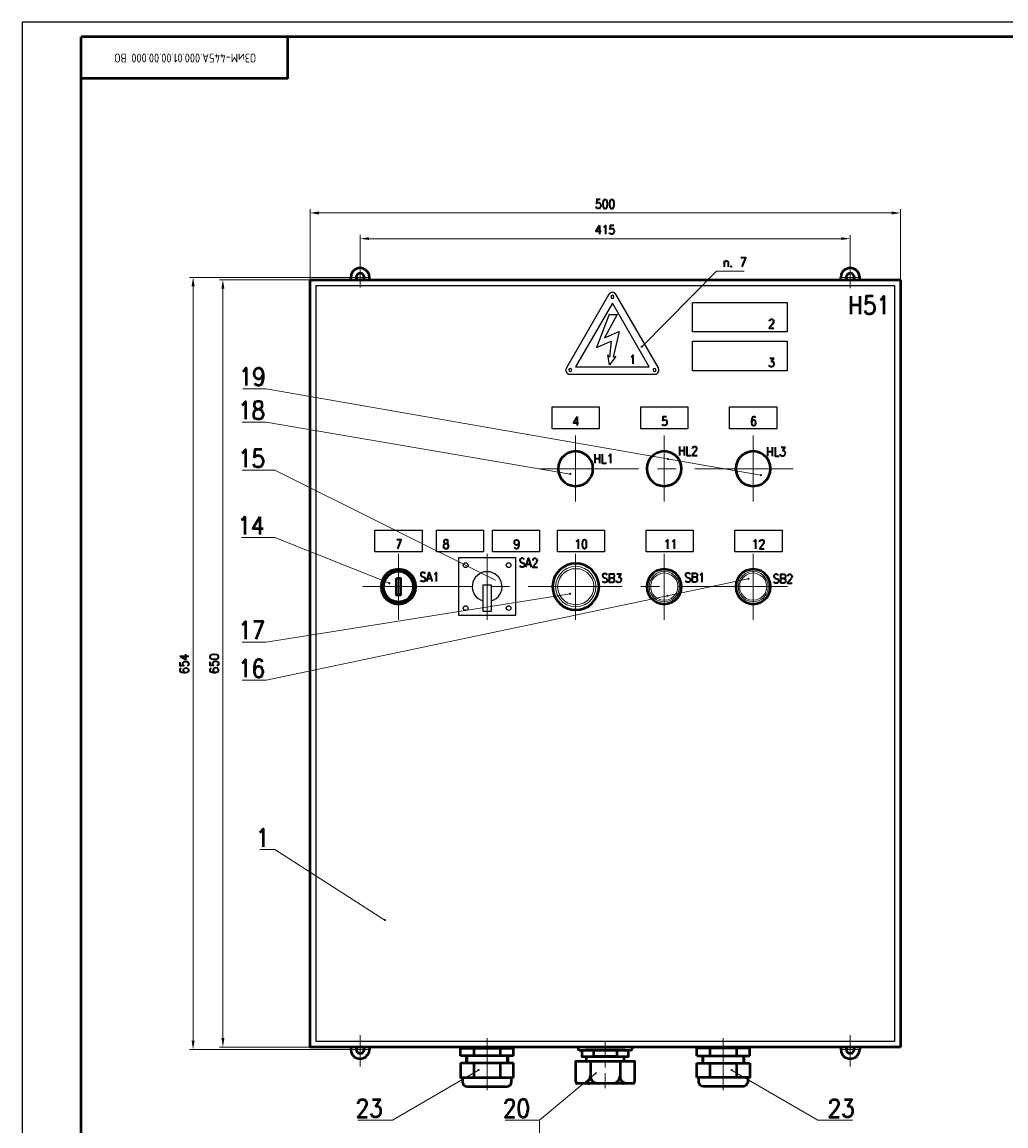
# Model space of a CAD drawing. Extents: x -832 to 0, y 8 to 595.
# Tile 2 of 20: x -832 to -502, y 225 to 595. Entities that reach past the tile are written whole.
import ezdxf
from ezdxf.enums import TextEntityAlignment as Align

# ---------------------------------------------------------------- set-up
doc = ezdxf.new("R2010")
doc.units = 0
doc.layers.get('0').update_dxf_attribs({"lineweight": 25})
doc.layers.add('Спецификации', color=7, linetype='Continuous')
doc.styles.add('Style1', font='romans.shx', dxfattribs={"width": 0.8})

msp = doc.modelspace()

# ---------------------------------------------------------------- hatches: boundary and pattern name
at = {"transparency": 33554560}
for points in [[(-732.54, 531.96), (-732.54, 530.94), (-735.5, 531.45)], [(-540.6, 531.96), (-540.6, 530.94), (-537.63, 531.45)], [(-715.77, 523.32), (-715.77, 522.39), (-718.74, 522.82)], [(-557.45, 523.32), (-557.45, 522.39), (-554.48, 522.82)], [(-775.21, 506.9), (-774.19, 506.9), (-774.7, 509.86)], [(-765.22, 506.05), (-764.2, 506.05), (-764.71, 509.02)], [(-624.59, 486.83), (-624.76, 486.58), (-624.33, 486.58)], [(-624.76, 486.58), (-624.59, 486.33), (-624.33, 486.58)], [(-624.33, 487), (-624.59, 486.83), (-624.33, 486.58)], [(-624.59, 486.33), (-624.33, 486.24), (-624.33, 486.58)], [(-624.08, 486.83), (-624.33, 487), (-624.33, 486.58)], [(-623.99, 486.58), (-624.08, 486.83), (-624.33, 486.58)], [(-624.33, 486.24), (-624.08, 486.33), (-624.33, 486.58)], [(-624.08, 486.33), (-623.99, 486.58), (-624.33, 486.58)], [(-615.78, 449.16), (-615.87, 448.9), (-615.53, 448.9)], [(-615.87, 448.9), (-615.78, 448.65), (-615.53, 448.9)], [(-615.53, 449.33), (-615.78, 449.16), (-615.53, 448.9)], [(-615.78, 448.65), (-615.44, 448.56), (-615.53, 448.9)], [(-615.27, 449.24), (-615.53, 449.33), (-615.53, 448.9)], [(-615.19, 448.99), (-615.27, 449.24), (-615.53, 448.9)], [(-615.19, 448.73), (-615.19, 448.99), (-615.53, 448.9)], [(-615.44, 448.56), (-615.19, 448.73), (-615.53, 448.9)], [(-648.46, 444.25), (-648.63, 443.99), (-648.29, 443.91)], [(-648.21, 444.33), (-648.46, 444.25), (-648.29, 443.91)], [(-647.95, 444.16), (-648.21, 444.33), (-648.29, 443.91)], [(-648.63, 443.99), (-648.55, 443.74), (-648.29, 443.91)], [(-648.55, 443.74), (-648.38, 443.57), (-648.29, 443.91)], [(-648.38, 443.57), (-648.04, 443.65), (-648.29, 443.91)], [(-647.95, 443.91), (-647.95, 444.16), (-648.29, 443.91)], [(-648.04, 443.65), (-647.95, 443.91), (-648.29, 443.91)], [(-584.62, 443.82), (-584.71, 443.57), (-584.37, 443.48)], [(-584.71, 443.57), (-584.71, 443.31), (-584.37, 443.48)], [(-584.71, 443.31), (-584.45, 443.15), (-584.37, 443.48)], [(-584.28, 443.82), (-584.62, 443.82), (-584.37, 443.48)], [(-584.45, 443.15), (-584.2, 443.23), (-584.37, 443.48)], [(-584.03, 443.74), (-584.28, 443.82), (-584.37, 443.48)], [(-584.03, 443.4), (-584.03, 443.74), (-584.37, 443.48)], [(-584.2, 443.23), (-584.03, 443.4), (-584.37, 443.48)], [(-709.08, 407.59), (-709.25, 407.42), (-708.91, 407.25)], [(-709.25, 407.42), (-709.25, 407.08), (-708.91, 407.25)], [(-709.25, 407.08), (-709, 406.91), (-708.91, 407.25)], [(-708.74, 407.59), (-709.08, 407.59), (-708.91, 407.25)], [(-709, 406.91), (-708.74, 406.91), (-708.91, 407.25)], [(-708.58, 407.42), (-708.74, 407.59), (-708.91, 407.25)], [(-708.58, 407.16), (-708.58, 407.42), (-708.91, 407.25)], [(-708.74, 406.91), (-708.58, 407.16), (-708.91, 407.25)], [(-588.86, 408.94), (-588.94, 408.69), (-588.6, 408.77)], [(-588.94, 408.69), (-588.77, 408.43), (-588.6, 408.77)], [(-588.69, 409.11), (-588.86, 408.94), (-588.6, 408.77)], [(-588.77, 408.43), (-588.52, 408.43), (-588.6, 408.77)], [(-588.35, 409.11), (-588.69, 409.11), (-588.6, 408.77)], [(-588.26, 408.86), (-588.35, 409.11), (-588.6, 408.77)], [(-588.26, 408.52), (-588.26, 408.86), (-588.6, 408.77)], [(-588.52, 408.43), (-588.26, 408.52), (-588.6, 408.77)], [(-648.63, 404.03), (-648.72, 403.69), (-648.29, 403.78)], [(-648.72, 403.69), (-648.55, 403.44), (-648.29, 403.78)], [(-648.38, 404.11), (-648.63, 404.03), (-648.29, 403.78)], [(-648.55, 403.44), (-648.29, 403.44), (-648.29, 403.78)], [(-648.12, 404.03), (-648.38, 404.11), (-648.29, 403.78)], [(-647.95, 403.86), (-648.12, 404.03), (-648.29, 403.78)], [(-648.04, 403.52), (-647.95, 403.86), (-648.29, 403.78)], [(-648.29, 403.44), (-648.04, 403.52), (-648.29, 403.78)], [(-616.03, 403.27), (-616.12, 403.01), (-615.78, 403.01)], [(-616.12, 403.01), (-615.95, 402.76), (-615.78, 403.01)], [(-615.78, 403.44), (-616.03, 403.27), (-615.78, 403.01)], [(-615.95, 402.76), (-615.7, 402.67), (-615.78, 403.01)], [(-615.53, 403.35), (-615.78, 403.44), (-615.78, 403.01)], [(-615.36, 403.1), (-615.53, 403.35), (-615.78, 403.01)], [(-615.44, 402.84), (-615.36, 403.1), (-615.78, 403.01)], [(-615.7, 402.67), (-615.44, 402.84), (-615.78, 403.01)], [(-710.52, 294.64), (-710.78, 294.56), (-710.44, 294.3)], [(-710.78, 294.56), (-710.78, 294.22), (-710.44, 294.3)], [(-710.78, 294.22), (-710.61, 294.05), (-710.44, 294.3)], [(-710.61, 294.05), (-710.35, 293.96), (-710.44, 294.3)], [(-710.18, 294.64), (-710.52, 294.64), (-710.44, 294.3)], [(-710.1, 294.39), (-710.18, 294.64), (-710.44, 294.3)], [(-710.1, 294.13), (-710.1, 294.39), (-710.44, 294.3)], [(-710.35, 293.96), (-710.1, 294.13), (-710.44, 294.3)], [(-775.21, 253.92), (-774.19, 253.92), (-774.7, 250.95)], [(-765.22, 254.76), (-764.2, 254.76), (-764.71, 251.71)], [(-679.2, 244.35), (-679.37, 244.09), (-679.03, 244.01)], [(-678.94, 244.35), (-679.2, 244.35), (-679.03, 244.01)], [(-678.69, 244.18), (-678.94, 244.35), (-679.03, 244.01)], [(-594.28, 244.35), (-594.53, 244.18), (-594.19, 244.01)], [(-594.02, 244.35), (-594.28, 244.35), (-594.19, 244.01)], [(-593.85, 244.09), (-594.02, 244.35), (-594.19, 244.01)], [(-679.37, 244.09), (-679.28, 243.84), (-679.03, 244.01)], [(-679.28, 243.84), (-679.11, 243.67), (-679.03, 244.01)], [(-679.11, 243.67), (-678.86, 243.67), (-679.03, 244.01)], [(-678.6, 243.92), (-678.69, 244.18), (-679.03, 244.01)], [(-678.86, 243.67), (-678.6, 243.92), (-679.03, 244.01)], [(-640, 243.25), (-640.08, 242.99), (-639.74, 242.99)], [(-640.08, 242.99), (-640, 242.74), (-639.74, 242.99)], [(-639.74, 243.33), (-640, 243.25), (-639.74, 242.99)], [(-640, 242.74), (-639.83, 242.57), (-639.74, 242.99)], [(-639.83, 242.57), (-639.49, 242.65), (-639.74, 242.99)], [(-639.49, 243.25), (-639.74, 243.33), (-639.74, 242.99)], [(-639.4, 242.91), (-639.49, 243.25), (-639.74, 242.99)], [(-639.49, 242.65), (-639.4, 242.91), (-639.74, 242.99)], [(-594.53, 244.18), (-594.53, 243.92), (-594.19, 244.01)], [(-594.53, 243.92), (-594.36, 243.67), (-594.19, 244.01)], [(-594.36, 243.67), (-594.11, 243.67), (-594.19, 244.01)], [(-593.85, 243.84), (-593.85, 244.09), (-594.19, 244.01)], [(-594.11, 243.67), (-593.85, 243.84), (-594.19, 244.01)]]:
    msp.add_hatch(color=7, dxfattribs=at).paths.add_polyline_path(points, flags=0)

# ---------------------------------------------------------------- linework, layer by layer
at = {"color": 7, "lineweight": 25}
msp.add_line((-832.02, 595.46), (-832.02, 7.79), dxfattribs=at)
for p, q in [((-666.49, 415.75), (-685.69, 415.75)), ((-685.69, 415.75), (-685.69, 396.55)), ((-666.49, 396.55), (-666.49, 415.75)), ((-685.69, 396.55), (-666.49, 396.55))]:
    msp.add_line(p, q)
at = {"color": 7, "lineweight": 25, "flags": 128}
for points in [[(0, 595.46), (-832.02, 595.46)], [(-733.55, 507.07), (-539.58, 507.07), (-539.58, 253.75)], [(-733.55, 507.07), (-733.55, 253.75), (-539.58, 253.75)], [(-635.42, 504.02), (-649.56, 479.55)], [(-632.88, 504.02), (-633.31, 504.53), (-633.81, 504.78), (-634.49, 504.78), (-635, 504.53), (-635.42, 504.02)], [(-633.65, 503.34), (-633.81, 503.68), (-634.15, 503.85), (-634.49, 503.68), (-634.66, 503.34), (-634.49, 502.92), (-634.15, 502.84), (-633.81, 502.92), (-633.65, 503.34)], [(-618.74, 479.55), (-632.88, 504.02)], [(-634.15, 501.23), (-646.51, 479.89)], [(-621.79, 479.89), (-634.15, 501.23)], [(-607.31, 501.4), (-575.56, 501.4), (-575.56, 491.57), (-607.31, 491.57), (-607.31, 501.4)], [(-635.25, 497.42), (-639.49, 486.33)], [(-632.54, 497.42), (-636.78, 489.54), (-631.87, 491.74)], [(-635.25, 497.42), (-632.54, 497.42)], [(-631.87, 491.74), (-633.9, 483.11)], [(-639.49, 486.33), (-634.58, 488.44)], [(-634.58, 488.44), (-635.08, 483.11)], [(-607.31, 488.44), (-575.56, 488.44), (-575.56, 478.54), (-607.31, 478.54), (-607.31, 488.44)], [(-635.08, 483.11), (-635.68, 483.87)], [(-633.05, 483.36), (-635.17, 480.48), (-635.68, 483.87)], [(-633.05, 483.36), (-633.9, 483.11)], [(-649.56, 479.55), (-649.73, 478.96), (-649.73, 478.37), (-649.39, 477.86), (-648.89, 477.44), (-648.29, 477.35)], [(-647.78, 478.79), (-647.95, 479.21), (-648.29, 479.3), (-648.63, 479.21), (-648.8, 478.79), (-648.63, 478.45), (-648.29, 478.28), (-647.95, 478.45), (-647.78, 478.79)], [(-646.51, 479.89), (-621.79, 479.89)], [(-619.51, 478.79), (-619.68, 479.21), (-620.01, 479.3), (-620.35, 479.21), (-620.52, 478.79), (-620.35, 478.45), (-620.01, 478.28), (-619.68, 478.45), (-619.51, 478.79)], [(-620.01, 477.35), (-619.42, 477.44), (-618.91, 477.86), (-618.57, 478.37), (-618.57, 478.96), (-618.74, 479.55)], [(-648.29, 477.35), (-620.01, 477.35)], [(-654.39, 466.43), (-638.56, 466.43), (-638.56, 459.06), (-654.39, 459.06), (-654.39, 466.43)], [(-624.67, 466.43), (-608.84, 466.43), (-608.84, 459.06), (-624.67, 459.06), (-624.67, 466.43)], [(-594.87, 466.43), (-579.04, 466.43), (-579.04, 459.06), (-594.87, 459.06), (-594.87, 466.43)], [(-713.74, 425.11), (-697.91, 425.11), (-697.91, 417.83), (-713.74, 417.83), (-713.74, 425.11)], [(-693.17, 425.11), (-677.33, 425.11), (-677.33, 417.83), (-693.17, 417.83), (-693.17, 425.11)], [(-674.37, 425.11), (-658.54, 425.11), (-658.54, 417.83), (-674.37, 417.83), (-674.37, 425.11)], [(-652.61, 425.11), (-636.78, 425.11), (-636.78, 417.83), (-652.61, 417.83), (-652.61, 425.11)], [(-622.89, 425.11), (-607.06, 425.11), (-607.06, 417.83), (-622.89, 417.83), (-622.89, 425.11)], [(-593.09, 425.11), (-577.26, 425.11), (-577.26, 417.83), (-593.09, 417.83), (-593.09, 425.11)]]:
    msp.add_lwpolyline(points, dxfattribs=at)
at = {"color": 7, "lineweight": 50, "flags": 128}
for points in [[(-4.91, 590.55), (-812.21, 590.55)], [(-812.21, 12.7), (-812.21, 590.55)], [(-812.21, 576.66), (-742.95, 576.66), (-742.95, 590.55)], [(-718.74, 513), (-719.67, 512.83), (-720.6, 512.4), (-721.28, 511.73), (-721.7, 510.79), (-721.87, 509.86)], [(-717.55, 509.02), (-717.3, 509.78), (-717.47, 510.46), (-717.97, 511.05), (-718.74, 511.22), (-719.41, 511.05), (-719.92, 510.46), (-720.09, 509.78), (-719.84, 509.02)], [(-715.52, 509.86), (-715.69, 510.79), (-716.2, 511.73), (-716.87, 512.4), (-717.72, 512.83), (-718.74, 513)], [(-554.48, 513), (-555.41, 512.83), (-556.34, 512.4), (-557.02, 511.73), (-557.45, 510.79), (-557.61, 509.86)], [(-553.3, 509.02), (-553.04, 509.78), (-553.21, 510.46), (-553.72, 511.05), (-554.48, 511.22), (-555.16, 511.05), (-555.67, 510.46), (-555.84, 509.78), (-555.58, 509.02)], [(-551.26, 509.86), (-551.43, 510.79), (-551.86, 511.73), (-552.62, 512.4), (-553.47, 512.83), (-554.48, 513)], [(-735.5, 509.02), (-537.63, 509.02)], [(-537.63, 251.71), (-735.5, 251.71), (-735.5, 509.02)], [(-721.87, 509.02), (-721.87, 509.86)], [(-715.52, 509.02), (-715.52, 509.86)], [(-557.61, 509.02), (-557.61, 509.86)], [(-551.26, 509.02), (-551.26, 509.86)], [(-537.63, 509.02), (-537.63, 251.71)], [(-554.23, 503.51), (-554.23, 497.5)], [(-551.1, 497.5), (-551.1, 503.51)], [(-546.78, 503.51), (-549.06, 503.51), (-549.23, 500.89), (-549.06, 501.23), (-548.39, 501.48), (-547.71, 501.48), (-547.03, 501.23), (-546.52, 500.63), (-546.35, 499.79), (-546.35, 499.19), (-546.52, 498.35), (-547.03, 497.84), (-547.71, 497.5), (-548.39, 497.5), (-549.06, 497.84), (-549.23, 498.09), (-549.49, 498.69)], [(-544.32, 502.33), (-543.81, 502.58), (-543.14, 503.51), (-543.14, 497.5)], [(-554.23, 500.63), (-551.1, 500.63)], [(-758.02, 478.28), (-757.6, 478.62), (-756.92, 479.47), (-756.92, 473.54)], [(-751.25, 477.44), (-751.5, 476.59), (-751.92, 476.08), (-752.6, 475.74), (-752.86, 475.74), (-753.53, 476.08), (-753.96, 476.59), (-754.21, 477.44), (-754.21, 477.77), (-753.96, 478.62), (-753.53, 479.13), (-752.86, 479.47), (-752.6, 479.47), (-751.92, 479.13), (-751.5, 478.62), (-751.25, 477.44), (-751.25, 476.08), (-751.5, 474.64), (-751.92, 473.79), (-752.6, 473.54), (-753.03, 473.54), (-753.7, 473.79), (-753.96, 474.39)], [(-758.27, 467.11), (-757.85, 467.36), (-757.17, 468.21), (-757.17, 462.28)], [(-753.28, 468.21), (-753.96, 467.95), (-754.21, 467.36), (-754.21, 466.77), (-753.96, 466.26), (-753.53, 465.92), (-752.6, 465.67), (-751.92, 465.41), (-751.5, 464.82), (-751.25, 464.23), (-751.25, 463.38), (-751.5, 462.87), (-751.67, 462.53), (-752.35, 462.28), (-753.28, 462.28), (-753.96, 462.53), (-754.21, 462.87), (-754.38, 463.38), (-754.38, 464.23), (-754.21, 464.82), (-753.7, 465.41), (-753.03, 465.67), (-752.18, 465.92), (-751.67, 466.26), (-751.5, 466.77), (-751.5, 467.36), (-751.67, 467.95), (-752.35, 468.21), (-753.28, 468.21)], [(-758.27, 451.02), (-757.85, 451.27), (-757.17, 452.12), (-757.17, 446.19)], [(-751.67, 452.12), (-753.96, 452.12), (-754.21, 449.58), (-753.96, 449.83), (-753.28, 450.17), (-752.6, 450.17), (-751.92, 449.83), (-751.5, 449.33), (-751.25, 448.48), (-751.25, 447.89), (-751.5, 447.04), (-751.92, 446.45), (-752.6, 446.19), (-753.28, 446.19), (-753.96, 446.45), (-754.21, 446.79), (-754.38, 447.29)], [(-640.67, 445.69), (-640.76, 447.04), (-641.18, 448.23), (-641.94, 449.33), (-642.87, 450.26), (-643.97, 450.93), (-645.16, 451.36), (-646.51, 451.53), (-647.78, 451.36), (-649.05, 450.93), (-650.16, 450.26), (-651.09, 449.33), (-651.76, 448.23), (-652.19, 447.04), (-652.36, 445.69), (-652.19, 444.42), (-651.76, 443.15), (-651.09, 442.04), (-650.16, 441.11), (-649.05, 440.44), (-647.78, 440.01), (-646.51, 439.84), (-645.16, 440.01), (-643.97, 440.44), (-642.87, 441.11), (-641.94, 442.04), (-641.18, 443.15), (-640.76, 444.42), (-640.67, 445.69)], [(-610.95, 445.69), (-611.12, 447.04), (-611.55, 448.23), (-612.22, 449.33), (-613.16, 450.26), (-614.26, 450.93), (-615.53, 451.36), (-616.8, 451.53), (-618.07, 451.36), (-619.34, 450.93), (-620.44, 450.26), (-621.37, 449.33), (-622.05, 448.23), (-622.47, 447.04), (-622.64, 445.69), (-622.47, 444.42), (-622.05, 443.15), (-621.37, 442.04), (-620.44, 441.11), (-619.34, 440.44), (-618.07, 440.01), (-616.8, 439.84), (-615.53, 440.01), (-614.26, 440.44), (-613.16, 441.11), (-612.22, 442.04), (-611.55, 443.15), (-611.12, 444.42), (-610.95, 445.69)], [(-581.15, 445.69), (-581.24, 447.04), (-581.74, 448.23), (-582.42, 449.33), (-583.35, 450.26), (-584.45, 450.93), (-585.64, 451.36), (-586.99, 451.53), (-588.26, 451.36), (-589.53, 450.93), (-590.63, 450.26), (-591.57, 449.33), (-592.24, 448.23), (-592.67, 447.04), (-592.84, 445.69), (-592.67, 444.42), (-592.24, 443.15), (-591.57, 442.04), (-590.63, 441.11), (-589.53, 440.44), (-588.26, 440.01), (-586.99, 439.84), (-585.64, 440.01), (-584.45, 440.44), (-583.35, 441.11), (-582.42, 442.04), (-581.74, 443.15), (-581.24, 444.42), (-581.15, 445.69)], [(-758.53, 428.5), (-758.02, 428.75), (-757.34, 429.6), (-757.34, 423.67)], [(-752.35, 429.6), (-754.63, 425.62), (-751.25, 425.62)], [(-752.35, 429.6), (-752.35, 423.67)], [(-700.02, 406.15), (-700.19, 407.42), (-700.62, 408.69), (-701.29, 409.79), (-702.23, 410.72), (-703.33, 411.4), (-704.51, 411.82), (-705.87, 411.99), (-707.14, 411.82), (-708.41, 411.4), (-709.51, 410.72), (-710.44, 409.79), (-711.12, 408.69), (-711.54, 407.42), (-711.71, 406.15), (-711.54, 404.79), (-711.12, 403.61), (-710.44, 402.51), (-709.51, 401.57), (-708.41, 400.9), (-707.14, 400.47), (-705.87, 400.3), (-704.51, 400.47), (-703.33, 400.9), (-702.23, 401.57), (-701.29, 402.51), (-700.62, 403.61), (-700.19, 404.79), (-700.02, 406.15)], [(-700.79, 406.15), (-700.96, 407.42), (-701.46, 408.69), (-702.23, 409.7), (-703.33, 410.55), (-704.51, 411.06), (-705.87, 411.23), (-707.14, 411.06), (-708.41, 410.55), (-709.42, 409.7), (-710.27, 408.69), (-710.78, 407.42), (-710.95, 406.15), (-710.78, 404.79), (-710.27, 403.61), (-709.42, 402.51), (-708.41, 401.74), (-707.14, 401.24), (-705.87, 401.07), (-704.51, 401.24), (-703.33, 401.74), (-702.23, 402.51), (-701.46, 403.61), (-700.96, 404.79), (-700.79, 406.15)], [(-638.64, 406.15), (-638.81, 407.67), (-639.23, 409.11), (-640, 410.46), (-640.93, 411.65), (-642.11, 412.58), (-643.47, 413.34), (-644.91, 413.77), (-646.43, 413.94), (-647.95, 413.77), (-649.39, 413.34), (-650.75, 412.58), (-651.93, 411.65), (-652.86, 410.46), (-653.63, 409.11), (-654.05, 407.67), (-654.22, 406.15), (-654.05, 404.62), (-653.63, 403.18), (-652.86, 401.83), (-651.93, 400.64), (-650.75, 399.63), (-649.39, 398.95), (-647.95, 398.53), (-646.43, 398.36), (-644.91, 398.53), (-643.47, 398.95), (-642.11, 399.63), (-640.93, 400.64), (-640, 401.83), (-639.23, 403.18), (-638.81, 404.62), (-638.64, 406.15)], [(-610.95, 406.15), (-611.12, 407.42), (-611.55, 408.69), (-612.22, 409.79), (-613.16, 410.72), (-614.26, 411.4), (-615.53, 411.82), (-616.8, 411.99), (-618.07, 411.82), (-619.34, 411.4), (-620.44, 410.72), (-621.37, 409.79), (-622.05, 408.69), (-622.47, 407.42), (-622.64, 406.15), (-622.47, 404.79), (-622.05, 403.61), (-621.37, 402.51), (-620.44, 401.57), (-619.34, 400.9), (-618.07, 400.47), (-616.8, 400.3), (-615.53, 400.47), (-614.26, 400.9), (-613.16, 401.57), (-612.22, 402.51), (-611.55, 403.61), (-611.12, 404.79), (-610.95, 406.15)], [(-581.15, 406.15), (-581.24, 407.42), (-581.74, 408.69), (-582.42, 409.79), (-583.35, 410.72), (-584.45, 411.4), (-585.64, 411.82), (-586.99, 411.99), (-588.26, 411.82), (-589.53, 411.4), (-590.63, 410.72), (-591.57, 409.79), (-592.24, 408.69), (-592.67, 407.42), (-592.84, 406.15), (-592.67, 404.79), (-592.24, 403.61), (-591.57, 402.51), (-590.63, 401.57), (-589.53, 400.9), (-588.26, 400.47), (-586.99, 400.3), (-585.64, 400.47), (-584.45, 400.9), (-583.35, 401.57), (-582.42, 402.51), (-581.74, 403.61), (-581.24, 404.79), (-581.15, 406.15)], [(-706.54, 408.94), (-705.19, 408.94), (-705.19, 403.27), (-706.54, 403.27), (-706.54, 408.94)], [(-758.27, 393.28), (-757.85, 393.62), (-757.17, 394.46), (-757.17, 388.54)], [(-753.53, 388.54), (-751.25, 394.46), (-754.38, 394.46)], [(-758.27, 380.49), (-757.85, 380.83), (-757.17, 381.68), (-757.17, 375.75)], [(-751.5, 380.83), (-751.67, 381.34), (-752.35, 381.68), (-752.86, 381.68), (-753.53, 381.34), (-753.96, 380.49), (-754.21, 379.14), (-754.21, 377.7), (-753.96, 376.6), (-753.53, 376), (-752.86, 375.75), (-752.6, 375.75), (-751.92, 376), (-751.5, 376.6), (-751.25, 377.44), (-751.25, 377.7), (-751.5, 378.54), (-751.92, 379.14), (-752.6, 379.39), (-752.86, 379.39), (-753.53, 379.14), (-753.96, 378.54), (-754.21, 377.7)], [(-752.35, 323.77), (-751.92, 324.02), (-751.25, 324.87), (-751.25, 318.94)], [(-721.87, 251.71), (-721.87, 250.95)], [(-719.84, 251.71), (-720.09, 251.04), (-719.92, 250.36), (-719.41, 249.77), (-718.74, 249.6), (-717.97, 249.77), (-717.47, 250.36), (-717.3, 251.04), (-717.55, 251.71)], [(-715.52, 251.71), (-715.52, 250.95)], [(-685.04, 251.71), (-667.26, 251.71)], [(-685.04, 248.75), (-685.04, 251.38), (-685.04, 251.71)], [(-667.26, 248.75), (-667.26, 251.38), (-667.26, 251.71)], [(-645.33, 251.71), (-645.58, 251.63), (-645.67, 251.38)], [(-627.89, 251.71), (-636.61, 251.71), (-645.33, 251.71)], [(-627.46, 251.38), (-627.63, 251.63), (-627.89, 251.71)], [(-588.09, 251.71), (-605.87, 251.71)], [(-605.87, 248.75), (-605.87, 251.38), (-605.87, 251.71)], [(-588.09, 248.75), (-588.09, 251.38), (-588.09, 251.71)], [(-557.61, 251.71), (-557.61, 250.95)], [(-555.58, 251.71), (-555.84, 251.04), (-555.67, 250.36), (-555.16, 249.77), (-554.48, 249.6), (-553.72, 249.77), (-553.21, 250.36), (-553.04, 251.04), (-553.3, 251.71)], [(-551.26, 251.71), (-551.26, 250.95)], [(-721.87, 250.95), (-721.7, 250.02), (-721.28, 249.09), (-720.6, 248.41), (-719.67, 247.99), (-718.74, 247.82)], [(-718.74, 247.82), (-717.72, 247.99), (-716.87, 248.41), (-716.2, 249.09), (-715.69, 250.02), (-715.52, 250.95)], [(-685.04, 251.38), (-667.26, 251.38)], [(-667.26, 248.75), (-685.04, 248.75)], [(-683.09, 246.38), (-683.09, 248.75)], [(-680.64, 251.38), (-680.64, 248.75)], [(-671.75, 251.38), (-671.75, 248.75)], [(-669.21, 248.75), (-669.21, 246.38)], [(-667.26, 248.75), (-669.21, 248.75)], [(-645.67, 251.38), (-645.67, 251.12)], [(-645.67, 251.12), (-645.58, 250.87), (-645.33, 250.7)], [(-645.33, 250.7), (-627.89, 250.7)], [(-644.4, 250.7), (-644.4, 248.58), (-636.61, 248.58)], [(-630, 250.7), (-643.21, 250.7)], [(-642.96, 248.58), (-642.96, 246.97)], [(-632.38, 248.58), (-640.76, 248.58)], [(-640.5, 250.7), (-640.5, 248.58)], [(-636.61, 248.58), (-628.73, 248.58), (-628.73, 250.7)], [(-632.63, 250.7), (-632.63, 248.58)], [(-630.26, 246.97), (-630.26, 248.58)], [(-627.89, 250.7), (-627.63, 250.87), (-627.46, 251.12)], [(-627.46, 251.12), (-627.46, 251.38)], [(-588.09, 251.38), (-605.87, 251.38)], [(-605.87, 248.75), (-588.09, 248.75)], [(-605.87, 248.75), (-603.93, 248.75)], [(-603.93, 248.75), (-603.93, 246.38)], [(-601.47, 251.38), (-601.47, 248.75)], [(-592.58, 251.38), (-592.58, 248.75)], [(-590.04, 246.38), (-590.04, 248.75)], [(-557.61, 250.95), (-557.45, 250.02), (-557.02, 249.09), (-556.34, 248.41), (-555.41, 247.99), (-554.48, 247.82), (-553.47, 247.99), (-552.62, 248.41), (-551.86, 249.09), (-551.43, 250.02), (-551.26, 250.95)], [(-685.04, 246.38), (-685.04, 241.55), (-684.36, 241.55)], [(-683.09, 246.38), (-685.04, 246.38)], [(-669.21, 246.38), (-683.09, 246.38)], [(-680.64, 246.38), (-680.64, 241.55)], [(-671.75, 246.38), (-671.75, 241.55)], [(-667.26, 246.38), (-669.21, 246.38)], [(-667.26, 241.55), (-667.26, 246.38)], [(-646.43, 240.03), (-646.43, 246.97), (-626.7, 246.97), (-626.7, 240.03)], [(-641.52, 246.97), (-641.52, 241.98)], [(-640.67, 246.97), (-636.61, 246.97)], [(-636.61, 246.97), (-632.54, 246.97)], [(-631.61, 246.97), (-631.61, 241.98)], [(-605.87, 246.38), (-603.93, 246.38)], [(-605.87, 241.55), (-605.87, 246.38)], [(-603.93, 246.38), (-590.04, 246.38)], [(-601.47, 246.38), (-601.47, 241.55)], [(-592.58, 246.38), (-592.58, 241.55)], [(-590.04, 246.38), (-588.09, 246.38)], [(-588.09, 246.38), (-588.09, 241.55), (-588.77, 241.55)], [(-685.04, 241.55), (-667.26, 241.55)], [(-684.36, 241.55), (-684.36, 240.11)], [(-667.94, 240.11), (-667.94, 241.55)], [(-644.06, 239.52), (-643.3, 239.61), (-642.54, 239.95), (-642.03, 240.54), (-641.69, 241.22), (-641.52, 241.98)], [(-641.52, 241.98), (-641.43, 241.22), (-641.01, 240.54), (-640.5, 239.95), (-639.74, 239.61), (-638.98, 239.52)], [(-634.15, 239.52), (-633.39, 239.61), (-632.71, 239.95), (-632.12, 240.54), (-631.78, 241.22), (-631.61, 241.98)], [(-631.61, 241.98), (-631.53, 241.22), (-631.19, 240.54), (-630.6, 239.95), (-629.92, 239.61), (-629.07, 239.52)], [(-588.09, 241.55), (-605.87, 241.55)], [(-605.2, 240.11), (-605.2, 241.55)], [(-588.77, 241.55), (-588.77, 240.11)], [(-684.36, 240.11), (-684.28, 239.52), (-683.94, 239.01), (-683.43, 238.68), (-682.84, 238.51)], [(-682.84, 238.51), (-669.54, 238.51)], [(-669.54, 238.51), (-668.95, 238.68), (-668.44, 239.01), (-668.1, 239.52), (-667.94, 240.11)], [(-646.43, 240.03), (-646.35, 239.61), (-645.92, 239.52)], [(-627.21, 239.52), (-636.61, 239.52), (-645.92, 239.52)], [(-642.54, 239.52), (-641.94, 239.52)], [(-635.85, 239.52), (-636.61, 239.52), (-637.88, 239.52)], [(-630.77, 239.52), (-630.51, 239.52)], [(-627.21, 239.52), (-626.87, 239.61), (-626.7, 240.03)], [(-603.67, 238.51), (-604.27, 238.68), (-604.77, 239.01), (-605.11, 239.52), (-605.2, 240.11)], [(-590.38, 238.51), (-603.67, 238.51)], [(-588.77, 240.11), (-588.94, 239.52), (-589.28, 239.01), (-589.79, 238.68), (-590.38, 238.51)], [(-719.33, 232.75), (-719.33, 233.09), (-719.07, 233.6), (-718.82, 233.93), (-718.4, 234.19), (-717.47, 234.19), (-717.04, 233.93), (-716.79, 233.6), (-716.62, 233.09), (-716.62, 232.49), (-716.79, 231.9), (-717.3, 231.06), (-719.5, 228.26), (-716.36, 228.26)], [(-714.59, 234.19), (-712.05, 234.19), (-713.4, 231.9), (-712.72, 231.9), (-712.3, 231.65), (-712.05, 231.39), (-711.88, 230.55), (-711.88, 229.95), (-712.05, 229.11), (-712.55, 228.52), (-713.23, 228.26), (-713.91, 228.26), (-714.59, 228.52), (-714.76, 228.85), (-715.01, 229.36)], [(-669.97, 232.75), (-669.97, 233.09), (-669.71, 233.6), (-669.46, 233.93), (-669.04, 234.19), (-668.1, 234.19), (-667.68, 233.93), (-667.43, 233.6), (-667.26, 233.09), (-667.26, 232.49), (-667.43, 231.9), (-667.94, 231.06), (-670.14, 228.26), (-667, 228.26)], [(-664.29, 234.19), (-664.97, 233.93), (-665.4, 233.09), (-665.65, 231.65), (-665.65, 230.8), (-665.4, 229.36), (-664.97, 228.52), (-664.29, 228.26), (-663.79, 228.26), (-663.11, 228.52), (-662.69, 229.36), (-662.43, 230.8), (-662.43, 231.65), (-662.69, 233.09), (-663.11, 233.93), (-663.79, 234.19), (-664.29, 234.19)], [(-561.09, 232.75), (-561.09, 233.09), (-560.92, 233.6), (-560.66, 233.93), (-560.24, 234.19), (-559.31, 234.19), (-558.88, 233.93), (-558.63, 233.6), (-558.38, 233.09), (-558.38, 232.49), (-558.63, 231.9), (-559.05, 231.06), (-561.34, 228.26), (-558.12, 228.26)], [(-556.34, 234.19), (-553.89, 234.19), (-555.24, 231.9), (-554.57, 231.9), (-554.06, 231.65), (-553.89, 231.39), (-553.64, 230.55), (-553.64, 229.95), (-553.89, 229.11), (-554.31, 228.52), (-554.99, 228.26), (-555.67, 228.26), (-556.34, 228.52), (-556.6, 228.85), (-556.77, 229.36)]]:
    msp.add_lwpolyline(points, dxfattribs=at)
at = {"color": 7, "lineweight": 35, "flags": 128}
for points in [[(-638.3, 535.94), (-639.4, 535.94), (-639.49, 534.67), (-639.4, 534.75), (-639.06, 534.92), (-638.73, 534.92), (-638.39, 534.75), (-638.13, 534.5), (-638.05, 534.08), (-638.05, 533.82), (-638.13, 533.4), (-638.39, 533.06), (-638.73, 532.98), (-639.06, 532.98), (-639.4, 533.06), (-639.49, 533.23), (-639.66, 533.48)], [(-636.69, 535.94), (-637.03, 535.77), (-637.29, 535.35), (-637.37, 534.67), (-637.37, 534.25), (-637.29, 533.48), (-637.03, 533.06), (-636.69, 532.98), (-636.44, 532.98), (-636.1, 533.06), (-635.93, 533.48), (-635.76, 534.25), (-635.76, 534.67), (-635.93, 535.35), (-636.1, 535.77), (-636.44, 535.94), (-636.69, 535.94)], [(-634.41, 535.94), (-634.75, 535.77), (-635, 535.35), (-635.08, 534.67), (-635.08, 534.25), (-635, 533.48), (-634.75, 533.06), (-634.41, 532.98), (-634.24, 532.98), (-633.9, 533.06), (-633.65, 533.48), (-633.56, 534.25), (-633.56, 534.67), (-633.65, 535.35), (-633.9, 535.77), (-634.24, 535.94), (-634.41, 535.94)], [(-638.47, 527.3), (-639.66, 525.36), (-637.96, 525.36)], [(-638.47, 527.3), (-638.47, 524.34)], [(-637.03, 526.71), (-636.78, 526.88), (-636.44, 527.3), (-636.44, 524.34)], [(-633.73, 527.3), (-634.92, 527.3), (-635, 526.03), (-634.92, 526.2), (-634.58, 526.29), (-634.24, 526.29), (-633.9, 526.2), (-633.65, 525.86), (-633.56, 525.44), (-633.56, 525.19), (-633.65, 524.76), (-633.9, 524.51), (-634.24, 524.34), (-634.58, 524.34), (-634.92, 524.51), (-635, 524.59), (-635.08, 524.93)], [(-596.65, 515.37), (-596.65, 513.42)], [(-596.65, 514.77), (-596.31, 515.2), (-596.05, 515.37), (-595.71, 515.37), (-595.46, 515.2), (-595.38, 514.94), (-595.38, 513.42)], [(-590.63, 513.42), (-589.45, 516.38), (-591.06, 516.38)], [(-594.36, 513.67), (-594.44, 513.5), (-594.36, 513.42), (-594.28, 513.5), (-594.36, 513.67)], [(-581.49, 495.13), (-581.49, 495.22), (-581.41, 495.55), (-581.24, 495.64), (-581.07, 495.81), (-580.56, 495.81), (-580.39, 495.64), (-580.22, 495.55), (-580.14, 495.22), (-580.14, 494.96), (-580.22, 494.71), (-580.47, 494.2), (-581.58, 492.84), (-580.05, 492.84)], [(-627.89, 483.19), (-627.63, 483.36), (-627.3, 483.79), (-627.3, 480.82)], [(-581.41, 482.77), (-580.14, 482.77), (-580.81, 481.67), (-580.47, 481.67), (-580.22, 481.5), (-580.14, 481.33), (-580.05, 480.91), (-580.05, 480.65), (-580.14, 480.23), (-580.39, 479.98), (-580.73, 479.81), (-581.07, 479.81), (-581.41, 479.98), (-581.49, 480.06), (-581.58, 480.4)], [(-646.01, 463.13), (-647.19, 461.09), (-645.5, 461.09)], [(-646.01, 463.13), (-646.01, 460.16)], [(-616.03, 463.13), (-617.22, 463.13), (-617.3, 461.86), (-617.22, 461.94), (-616.88, 462.11), (-616.54, 462.11), (-616.2, 461.94), (-615.95, 461.69), (-615.87, 461.26), (-615.87, 461.01), (-615.95, 460.59), (-616.2, 460.25), (-616.54, 460.16), (-616.88, 460.16), (-617.22, 460.25), (-617.3, 460.42), (-617.39, 460.67)], [(-586.15, 462.7), (-586.32, 462.96), (-586.66, 463.13), (-586.82, 463.13), (-587.16, 462.96), (-587.42, 462.53), (-587.5, 461.86), (-587.5, 461.09), (-587.42, 460.59), (-587.16, 460.25), (-586.82, 460.16), (-586.74, 460.16), (-586.4, 460.25), (-586.15, 460.59), (-586.06, 461.01), (-586.06, 461.09), (-586.15, 461.52), (-586.4, 461.86), (-586.74, 461.94), (-586.82, 461.94), (-587.16, 461.86), (-587.42, 461.52), (-587.5, 461.09)], [(-611.72, 453.14), (-611.72, 450.17)], [(-611.72, 451.78), (-610.11, 451.78)], [(-610.11, 453.14), (-610.11, 450.17)], [(-609.18, 453.14), (-609.18, 450.17), (-607.82, 450.17)], [(-607.31, 452.46), (-607.31, 452.63), (-607.14, 452.88), (-607.06, 453.05), (-606.81, 453.14), (-606.38, 453.14), (-606.13, 453.05), (-606.04, 452.88), (-605.96, 452.63), (-605.96, 452.29), (-606.04, 452.04), (-606.3, 451.61), (-607.4, 450.17), (-605.79, 450.17)], [(-582.17, 452.88), (-582.17, 449.92)], [(-580.56, 452.88), (-580.56, 449.92)], [(-579.63, 452.88), (-579.63, 449.92), (-578.27, 449.92)], [(-577.6, 452.88), (-576.41, 452.88), (-577.09, 451.78), (-576.75, 451.78), (-576.5, 451.61), (-576.41, 451.44), (-576.24, 451.02), (-576.24, 450.77), (-576.41, 450.34), (-576.58, 450.09), (-576.92, 449.92), (-577.26, 449.92), (-577.6, 450.09), (-577.77, 450.17), (-577.85, 450.51)], [(-640.08, 450.51), (-640.08, 447.55)], [(-640.08, 449.07), (-638.47, 449.07)], [(-638.47, 450.51), (-638.47, 447.55)], [(-637.54, 450.51), (-637.54, 447.55), (-636.19, 447.55)], [(-635.42, 450), (-635.17, 450.09), (-634.83, 450.51), (-634.83, 447.55)], [(-582.17, 451.44), (-580.56, 451.44)], [(-706.04, 418.85), (-704.93, 421.89), (-706.46, 421.89)], [(-690.12, 421.89), (-690.46, 421.72), (-690.63, 421.47), (-690.63, 421.13), (-690.46, 420.88), (-690.29, 420.71), (-689.78, 420.62), (-689.44, 420.45), (-689.27, 420.2), (-689.1, 419.86), (-689.1, 419.44), (-689.27, 419.18), (-689.36, 419.02), (-689.69, 418.85), (-690.12, 418.85), (-690.46, 419.02), (-690.63, 419.18), (-690.71, 419.44), (-690.71, 419.86), (-690.63, 420.2), (-690.37, 420.45), (-690.03, 420.62), (-689.61, 420.71), (-689.36, 420.88), (-689.27, 421.13), (-689.27, 421.47), (-689.36, 421.72), (-689.69, 421.89), (-690.12, 421.89)], [(-665.56, 420.88), (-665.65, 420.45), (-665.9, 420.2), (-666.24, 420.03), (-666.33, 420.03), (-666.67, 420.2), (-666.92, 420.45), (-667, 420.88), (-667, 421.05), (-666.92, 421.47), (-666.67, 421.72), (-666.33, 421.89), (-666.24, 421.89), (-665.9, 421.72), (-665.65, 421.47), (-665.56, 420.88), (-665.56, 420.2), (-665.65, 419.44), (-665.9, 419.02), (-666.24, 418.85), (-666.41, 418.85), (-666.75, 419.02), (-666.92, 419.27)], [(-646.26, 421.3), (-646.01, 421.47), (-645.67, 421.89), (-645.67, 418.85)], [(-643.64, 421.89), (-643.97, 421.72), (-644.23, 421.3), (-644.31, 420.62), (-644.31, 420.2), (-644.23, 419.44), (-643.97, 419.02), (-643.64, 418.85), (-643.47, 418.85), (-643.13, 419.02), (-642.87, 419.44), (-642.79, 420.2), (-642.79, 420.62), (-642.87, 421.3), (-643.13, 421.72), (-643.47, 421.89), (-643.64, 421.89)], [(-616.2, 421.3), (-616.03, 421.47), (-615.7, 421.89), (-615.7, 418.85)], [(-614, 421.3), (-613.75, 421.47), (-613.41, 421.89), (-613.41, 418.85)], [(-586.74, 421.3), (-586.49, 421.47), (-586.15, 421.89), (-586.15, 418.85)], [(-584.71, 421.13), (-584.71, 421.3), (-584.62, 421.56), (-584.45, 421.72), (-584.28, 421.89), (-583.78, 421.89), (-583.61, 421.72), (-583.44, 421.56), (-583.35, 421.3), (-583.35, 421.05), (-583.44, 420.71), (-583.69, 420.29), (-584.79, 418.85), (-583.27, 418.85)], [(-663.64, 415.25), (-663.81, 415.5), (-664.15, 415.67), (-664.66, 415.67), (-665, 415.5), (-665.17, 415.25), (-665.17, 414.91), (-665.08, 414.65), (-665, 414.48), (-664.74, 414.4), (-664.07, 414.06), (-663.81, 413.98), (-663.73, 413.81), (-663.64, 413.55), (-663.64, 413.13), (-663.81, 412.79), (-664.15, 412.71), (-664.66, 412.71), (-665, 412.79), (-665.17, 413.13)], [(-663.13, 412.71), (-662.29, 415.67), (-661.36, 412.71)], [(-660.76, 414.91), (-660.76, 415.08), (-660.68, 415.33), (-660.59, 415.5), (-660.34, 415.67), (-659.92, 415.67), (-659.66, 415.5), (-659.58, 415.33), (-659.41, 415.08), (-659.41, 414.82), (-659.58, 414.48), (-659.75, 414.06), (-660.93, 412.71), (-659.32, 412.71)], [(-696.89, 410.46), (-697.06, 410.72), (-697.4, 410.89), (-697.91, 410.89), (-698.25, 410.72), (-698.42, 410.46), (-698.42, 410.13), (-698.33, 409.87), (-698.25, 409.7), (-697.99, 409.62), (-697.31, 409.28), (-697.06, 409.19), (-696.98, 409.02), (-696.89, 408.69), (-696.89, 408.26), (-697.06, 408.01), (-697.4, 407.84), (-697.91, 407.84), (-698.25, 408.01), (-698.42, 408.26)], [(-696.38, 407.84), (-695.54, 410.89), (-694.61, 407.84)], [(-693.84, 410.29), (-693.59, 410.46), (-693.25, 410.89), (-693.25, 407.84)], [(-662.8, 413.64), (-661.69, 413.64)], [(-696.04, 408.86), (-694.94, 408.86)], [(-635.93, 410.04), (-636.1, 410.38), (-636.44, 410.46), (-636.95, 410.46), (-637.29, 410.38), (-637.46, 410.04), (-637.46, 409.79), (-637.37, 409.53), (-637.29, 409.36), (-637.03, 409.19), (-636.35, 408.94), (-636.1, 408.77), (-636.02, 408.6), (-635.93, 408.35), (-635.93, 407.92), (-636.1, 407.67), (-636.44, 407.5), (-636.95, 407.5), (-637.29, 407.67), (-637.46, 407.92)], [(-635.08, 407.5), (-635.08, 410.46), (-634.07, 410.46), (-633.73, 410.38), (-633.65, 410.21), (-633.56, 409.96), (-633.56, 409.62), (-633.65, 409.36), (-633.73, 409.19), (-634.07, 409.02), (-635.08, 409.02)], [(-634.07, 409.02), (-633.73, 408.94), (-633.65, 408.77), (-633.56, 408.52), (-633.56, 408.09), (-633.65, 407.75), (-633.73, 407.67), (-634.07, 407.5), (-635.08, 407.5)], [(-632.63, 410.46), (-631.36, 410.46), (-632.04, 409.36), (-631.7, 409.36), (-631.53, 409.19), (-631.36, 409.02), (-631.27, 408.6), (-631.27, 408.35), (-631.36, 407.92), (-631.61, 407.67), (-631.95, 407.5), (-632.29, 407.5), (-632.63, 407.67), (-632.71, 407.75), (-632.88, 408.09)], [(-608.08, 410.21), (-608.33, 410.55), (-608.67, 410.63), (-609.09, 410.63), (-609.43, 410.55), (-609.68, 410.21), (-609.68, 409.96), (-609.6, 409.7), (-609.43, 409.53), (-609.26, 409.36), (-608.58, 409.11), (-608.33, 408.94), (-608.25, 408.86), (-608.08, 408.52), (-608.08, 408.09), (-608.33, 407.84), (-608.67, 407.67), (-609.09, 407.67), (-609.43, 407.84), (-609.68, 408.09)], [(-607.31, 407.67), (-607.31, 410.63), (-606.3, 410.63), (-605.96, 410.55), (-605.87, 410.38), (-605.71, 410.13), (-605.71, 409.79), (-605.87, 409.53), (-605.96, 409.36), (-606.3, 409.28), (-607.31, 409.28)], [(-606.3, 409.28), (-605.96, 409.11), (-605.87, 408.94), (-605.71, 408.69), (-605.71, 408.26), (-605.87, 408.01), (-605.96, 407.84), (-606.3, 407.67), (-607.31, 407.67)], [(-604.69, 410.13), (-604.52, 410.21), (-604.18, 410.63), (-604.18, 407.67)], [(-578.53, 409.87), (-578.7, 410.13), (-579.04, 410.29), (-579.54, 410.29), (-579.88, 410.13), (-580.05, 409.87), (-580.05, 409.62), (-579.97, 409.28), (-579.88, 409.19), (-579.63, 409.02), (-578.95, 408.77), (-578.7, 408.6), (-578.61, 408.43), (-578.53, 408.18), (-578.53, 407.75), (-578.7, 407.5), (-579.04, 407.33), (-579.54, 407.33), (-579.88, 407.5), (-580.05, 407.75)], [(-577.68, 407.33), (-577.68, 410.29), (-576.66, 410.29), (-576.33, 410.13), (-576.24, 410.04), (-576.16, 409.7), (-576.16, 409.45), (-576.24, 409.19), (-576.33, 409.02), (-576.66, 408.86), (-577.68, 408.86)], [(-576.66, 408.86), (-576.33, 408.77), (-576.24, 408.6), (-576.16, 408.35), (-576.16, 407.92), (-576.24, 407.59), (-576.33, 407.5), (-576.66, 407.33), (-577.68, 407.33)], [(-575.31, 409.62), (-575.31, 409.7), (-575.23, 410.04), (-575.14, 410.13), (-574.89, 410.29), (-574.46, 410.29), (-574.21, 410.13), (-574.12, 410.04), (-573.96, 409.7), (-573.96, 409.45), (-574.12, 409.19), (-574.29, 408.77), (-575.48, 407.33), (-573.87, 407.33)], [(-779.1, 382.86), (-777.16, 381.76), (-777.16, 383.46)], [(-779.1, 382.86), (-776.14, 382.86)], [(-769.11, 382.52), (-769.03, 382.19), (-768.6, 381.93), (-767.84, 381.85), (-767.42, 381.85), (-766.74, 381.93), (-766.32, 382.19), (-766.15, 382.52), (-766.15, 382.69), (-766.32, 383.03), (-766.74, 383.29), (-767.42, 383.37), (-767.84, 383.37), (-768.6, 383.29), (-769.03, 383.03), (-769.11, 382.69), (-769.11, 382.52)], [(-779.1, 380.83), (-779.1, 379.73), (-777.83, 379.65), (-778, 379.73), (-778.17, 380.07), (-778.17, 380.41), (-778, 380.75), (-777.75, 381), (-777.32, 381.08), (-776.99, 381.08), (-776.56, 381), (-776.31, 380.75), (-776.14, 380.41), (-776.14, 380.07), (-776.31, 379.73), (-776.48, 379.65), (-776.73, 379.48)], [(-778.68, 378.71), (-779.02, 378.54), (-779.1, 378.21), (-779.1, 378.04), (-779.02, 377.7), (-778.59, 377.44), (-777.83, 377.36), (-777.16, 377.36), (-776.56, 377.44), (-776.31, 377.7), (-776.14, 378.04), (-776.14, 378.12), (-776.31, 378.46), (-776.56, 378.71), (-776.99, 378.8), (-777.16, 378.8), (-777.58, 378.71), (-777.83, 378.46), (-778, 378.12), (-778, 378.04), (-777.83, 377.7), (-777.58, 377.44), (-777.16, 377.36)], [(-769.11, 380.92), (-769.11, 379.81), (-767.84, 379.65), (-768.01, 379.81), (-768.18, 380.15), (-768.18, 380.49), (-768.01, 380.83), (-767.76, 381), (-767.33, 381.17), (-767, 381.17), (-766.57, 381), (-766.32, 380.83), (-766.15, 380.49), (-766.15, 380.15), (-766.32, 379.81), (-766.49, 379.65), (-766.74, 379.56)], [(-768.69, 378.8), (-769.03, 378.63), (-769.11, 378.29), (-769.11, 378.04), (-769.03, 377.7), (-768.6, 377.53), (-767.84, 377.36), (-767.16, 377.36), (-766.57, 377.53), (-766.32, 377.7), (-766.15, 378.04), (-766.15, 378.21), (-766.32, 378.54), (-766.57, 378.8), (-767, 378.88), (-767.16, 378.88), (-767.59, 378.8), (-767.84, 378.54), (-768.01, 378.21), (-768.01, 378.04), (-767.84, 377.7), (-767.59, 377.53), (-767.16, 377.36)]]:
    msp.add_lwpolyline(points, dxfattribs=at)
at = {"color": 7, "lineweight": 18, "flags": 128}
for points in [[(-735.5, 509.02), (-735.5, 532.72)], [(-732.54, 531.45), (-540.6, 531.45)], [(-537.63, 509.02), (-537.63, 532.72)], [(-718.74, 506.48), (-718.74, 524.09)], [(-715.77, 522.82), (-557.45, 522.82)], [(-554.48, 506.22), (-554.48, 524.09)], [(-718.74, 512.83), (-718.74, 512.91)], [(-624.33, 486.58), (-599.27, 511.98), (-589.96, 511.98)], [(-554.48, 512.83), (-554.48, 512.91)], [(-718.74, 509.86), (-775.89, 509.86)], [(-735.5, 509.02), (-765.89, 509.02)], [(-715.77, 509.86), (-721.7, 509.86)], [(-557.45, 509.86), (-551.52, 509.86)], [(-774.7, 506.9), (-774.7, 253.92)], [(-764.71, 506.05), (-764.71, 254.76)], [(-584.37, 443.48), (-750.23, 472.52), (-758.02, 472.52)], [(-648.29, 443.91), (-750.23, 461.26), (-758.27, 461.26)], [(-646.51, 456.78), (-646.51, 434.68)], [(-616.8, 456.78), (-616.8, 434.68)], [(-586.99, 456.78), (-586.99, 434.68)], [(-673.35, 408.35), (-747.27, 445.18), (-758.27, 445.18)], [(-658.45, 445.69), (-625.43, 445.69)], [(-619.08, 445.69), (-612.82, 445.69)], [(-606.55, 445.69), (-573.53, 445.69)], [(-708.91, 407.25), (-747.27, 422.66), (-758.53, 422.66)], [(-705.87, 417.15), (-705.87, 395.05)], [(-676.15, 417.15), (-676.15, 395.05)], [(-646.51, 417.15), (-646.51, 395.05)], [(-616.8, 417.15), (-616.8, 395.05)], [(-586.99, 417.15), (-586.99, 395.05)], [(-639.66, 406.15), (-639.83, 407.67), (-640.33, 409.02), (-641.18, 410.29), (-642.2, 411.4), (-643.47, 412.24), (-644.91, 412.75), (-646.43, 412.92), (-647.95, 412.75), (-649.39, 412.24), (-650.66, 411.4), (-651.68, 410.29), (-652.53, 409.02), (-653.03, 407.67), (-653.2, 406.15), (-653.03, 404.62), (-652.53, 403.18), (-651.68, 401.91), (-650.66, 400.81), (-649.39, 400.05), (-647.95, 399.54), (-646.43, 399.37), (-644.91, 399.54), (-643.47, 400.05), (-642.2, 400.81), (-641.18, 401.91), (-640.33, 403.18), (-639.83, 404.62), (-639.66, 406.15)], [(-640.33, 406.15), (-640.5, 407.5), (-640.93, 408.77), (-641.69, 409.87), (-642.62, 410.89), (-643.81, 411.56), (-645.08, 412.07), (-646.43, 412.16), (-647.78, 412.07), (-649.05, 411.56), (-650.24, 410.89), (-651.17, 409.87), (-651.93, 408.77), (-652.36, 407.5), (-652.53, 406.15), (-652.36, 404.79), (-651.93, 403.52), (-651.17, 402.34), (-650.24, 401.4), (-649.05, 400.64), (-647.78, 400.22), (-646.43, 400.05), (-645.08, 400.22), (-643.81, 400.64), (-642.62, 401.4), (-641.69, 402.34), (-640.93, 403.52), (-640.5, 404.79), (-640.33, 406.15)], [(-611.72, 406.15), (-611.89, 407.42), (-612.39, 408.69), (-613.24, 409.7), (-614.26, 410.55), (-615.44, 411.06), (-616.8, 411.23), (-618.07, 411.06), (-619.34, 410.55), (-620.35, 409.7), (-621.2, 408.69), (-621.71, 407.42), (-621.88, 406.15), (-621.71, 404.79), (-621.2, 403.61), (-620.35, 402.51), (-619.34, 401.74), (-618.07, 401.24), (-616.8, 401.07), (-615.44, 401.24), (-614.26, 401.74), (-613.24, 402.51), (-612.39, 403.61), (-611.89, 404.79), (-611.72, 406.15)], [(-581.91, 406.15), (-582.08, 407.42), (-582.59, 408.69), (-583.35, 409.7), (-584.45, 410.55), (-585.64, 411.06), (-586.99, 411.23), (-588.26, 411.06), (-589.53, 410.55), (-590.55, 409.7), (-591.31, 408.69), (-591.82, 407.42), (-591.99, 406.15), (-591.82, 404.79), (-591.31, 403.61), (-590.55, 402.51), (-589.53, 401.74), (-588.26, 401.24), (-586.99, 401.07), (-585.64, 401.24), (-584.45, 401.74), (-583.35, 402.51), (-582.59, 403.61), (-582.08, 404.79), (-581.91, 406.15)], [(-588.6, 408.77), (-750.23, 374.73), (-758.27, 374.73)], [(-612.22, 406.15), (-612.39, 407.33), (-612.82, 408.43), (-613.58, 409.36), (-614.51, 410.04), (-615.61, 410.55), (-616.8, 410.72), (-617.98, 410.55), (-619.08, 410.04), (-620.01, 409.36), (-620.78, 408.43), (-621.2, 407.33), (-621.37, 406.15), (-621.2, 404.96), (-620.78, 403.86), (-620.01, 402.93), (-619.08, 402.17), (-617.98, 401.74), (-616.8, 401.57), (-615.61, 401.74), (-614.51, 402.17), (-613.58, 402.93), (-612.82, 403.86), (-612.39, 404.96), (-612.22, 406.15)], [(-582.42, 406.15), (-582.59, 407.33), (-583.01, 408.43), (-583.78, 409.36), (-584.71, 410.04), (-585.81, 410.55), (-586.99, 410.72), (-588.18, 410.55), (-589.28, 410.04), (-590.21, 409.36), (-590.89, 408.43), (-591.4, 407.33), (-591.48, 406.15), (-591.4, 404.96), (-590.89, 403.86), (-590.21, 402.93), (-589.28, 402.17), (-588.18, 401.74), (-586.99, 401.57), (-585.81, 401.74), (-584.71, 402.17), (-583.78, 402.93), (-583.01, 403.86), (-582.59, 404.96), (-582.42, 406.15)], [(-648.29, 403.78), (-750.23, 387.52), (-758.27, 387.52)], [(-717.8, 406.15), (-681.14, 406.15)], [(-674.88, 406.15), (-668.61, 406.15)], [(-662.35, 406.15), (-630.94, 406.15)], [(-624.67, 406.15), (-618.32, 406.15)], [(-612.06, 406.15), (-575.48, 406.15)], [(-710.44, 294.3), (-747.27, 318.01), (-752.35, 318.01)], [(-718.74, 255.69), (-718.74, 245.19)], [(-554.48, 255.69), (-554.48, 245.19)], [(-735.5, 251.71), (-765.89, 251.71)], [(-676.15, 254.68), (-676.15, 237.24)], [(-636.61, 248.67), (-636.61, 253.75)], [(-596.98, 254.68), (-596.98, 237.24)], [(-718.74, 250.95), (-775.89, 250.95)], [(-715.77, 250.95), (-721.7, 250.95)], [(-718.74, 247.99), (-718.74, 248.07)], [(-682.67, 246.38), (-682.67, 248.75)], [(-669.63, 248.75), (-669.63, 246.38)], [(-603.5, 248.75), (-603.5, 246.38)], [(-590.47, 246.38), (-590.47, 248.75)], [(-557.45, 250.95), (-551.52, 250.95)], [(-554.48, 247.99), (-554.48, 248.07)], [(-636.61, 244.86), (-636.61, 246.8)], [(-679.03, 244.01), (-707.9, 227.25), (-719.5, 227.25)], [(-639.74, 242.99), (-658.54, 227.25), (-670.14, 227.25)], [(-636.61, 237.91), (-636.61, 242.99)], [(-594.19, 244.01), (-565.32, 227.25), (-553.64, 227.25)], [(-658.54, 227.25), (-658.54, 215.05), (-670.39, 215.05)]]:
    msp.add_lwpolyline(points, dxfattribs=at)
msp.add_lwpolyline([(-677.53, 406.76), (-674.78, 406.76), (-674.78, 397.82), (-677.53, 397.82)], close=True)
for centre in [(-683.35, 413.35), (-668.95, 413.35), (-683.35, 398.95), (-668.95, 398.95)]:
    msp.add_circle(centre, 0.8)
msp.add_arc((-676.15, 406.15), 5, 285.889, 253.9462)

# ---------------------------------------------------------------- texts
at = {"layer": 'Спецификации', "linetype": 'ByBlock', "lineweight": 35, "style": 'Style1', "width": 0.8}
msp.add_text('ОЗиМ-445А.000.01.00.00.000 ВО', height=3, rotation=180, dxfattribs=at).set_placement((-777.35, 584.91), align=Align.CENTER)

doc.saveas('drawing.dxf')
